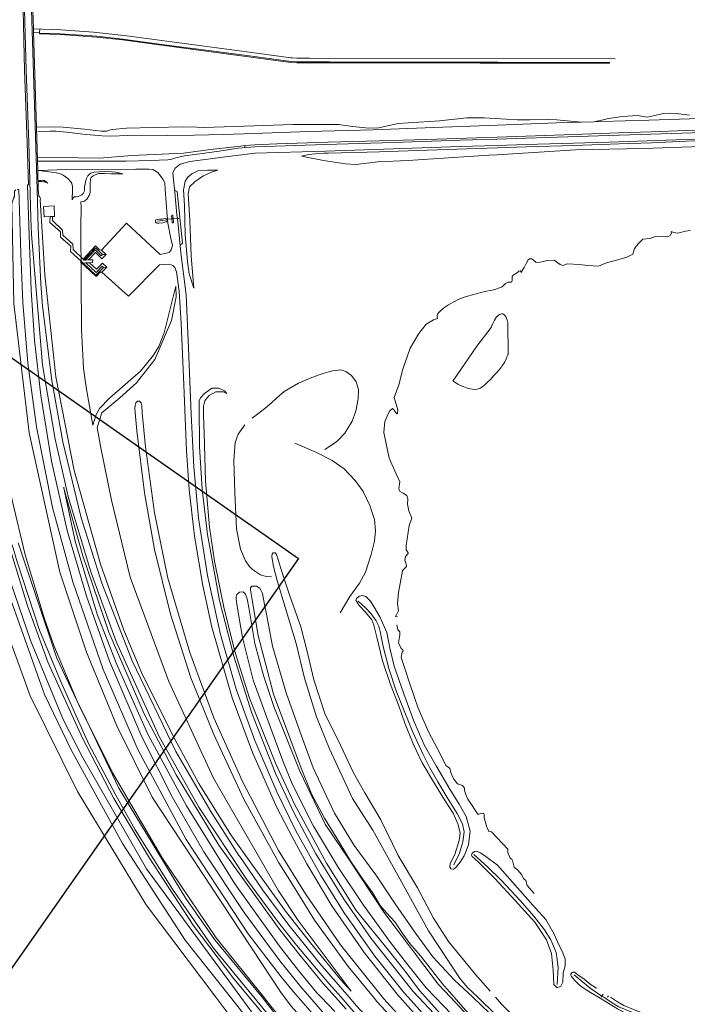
# Model space of a CAD drawing. Header units: metres. Extents: x 68432 to 72035, y 406848 to 409791.
# Tile 6 of 13: x 70230 to 70739, y 407995 to 408746. Entities that reach past the tile are written whole.
import ezdxf

# ---------------------------------------------------------------- set-up
doc = ezdxf.new("R2010")
doc.units = ezdxf.units.M
for name, color, linetype, lineweight in [('B-GEO-OG-GEBOUW_hoofdgebouw-G', 253, 'Continuous', 0), ('B-GEO-OG-OVLIJNOBJ-G', 253, 'Continuous', 0), ('B-GEO-OG-SLOOT_insteek-G', 253, 'Continuous', 0), ('B-GEO-OG-VERH_kntgesl-G', 253, 'Continuous', 0), ('B-GEO-OG-VERH_kntopen-G', 253, 'Continuous', 0), ('B-GEO-OG-WATER_overig-G', 253, 'Continuous', 0)]:
    doc.layers.add(name, color=color, linetype=linetype, lineweight=lineweight)

msp = doc.modelspace()

# ---------------------------------------------------------------- linework, layer by layer
at = {"color": 1, "lineweight": -3}
msp.add_lwpolyline([(70059.481, 408602.442), (70442.025, 408334.581), (69982.59, 407678.441), (69600.046, 407946.301)], close=True, dxfattribs=at)
at = {"layer": 'B-GEO-OG-GEBOUW_hoofdgebouw-G'}
for points in [[(70252.671, 408595.437), (70248.213, 408595.285), (70247.801, 408603.18), (70255.789, 408603.522), (70256.202, 408595.558), (70254.585, 408595.503)], [(70254.585, 408595.503), (70252.671, 408595.437)]]:
    msp.add_lwpolyline(points, dxfattribs=at)
at = {"layer": 'B-GEO-OG-OVLIJNOBJ-G'}
for points in [[(70239.998, 408738.624), (70239.56, 408752.96), (70237.335, 408822.717)], [(70240.077, 408736.03), (70239.998, 408738.624)], [(70239.998, 408738.624), (70261.016, 408737.824), (70285.776, 408736.128), (70311.232, 408733.312), (70406.472, 408720.512), (70428.84, 408717.536), (70436.216, 408716.512), (70437.28, 408716.416), (70440.864, 408716.224), (70450.592, 408716.224), (70683.488, 408715.808)], [(70244.62, 408735.846), (70244.872, 408738.176)], [(70240.077, 408736.03), (70240.016, 408736.032)], [(70244.62, 408735.846), (70240.077, 408736.03)], [(70243.295, 408630.588), (70240.077, 408736.03)], [(70244.592, 408735.584), (70244.62, 408735.846)], [(70244.616, 408734.784), (70244.695, 408735.39)], [(70679.136, 408712.352), (70638.512, 408712.384), (70594.16, 408712.448), (70580.744, 408712.48), (70523.248, 408712.576), (70465.6, 408712.64), (70440.84, 408712.736), (70436.392, 408713.056), (70375.424, 408721.152), (70339.752, 408725.856), (70308.024, 408730.144), (70288.28, 408732.32), (70260.48, 408734.208), (70244.616, 408734.752)], [(70244.776, 408735.84), (70244.62, 408735.846)], [(70244.695, 408735.39), (70244.632, 408735.392)], [(70244.695, 408735.39), (70244.704, 408735.456)], [(70679.136, 408713.024), (70638.528, 408713.056), (70594.168, 408713.152), (70580.768, 408713.152), (70523.272, 408713.28), (70465.624, 408713.344), (70440.888, 408713.408), (70436.464, 408713.76), (70406.584, 408717.696), (70375.496, 408721.824), (70339.84, 408726.528), (70308.112, 408730.784), (70288.32, 408732.992), (70277.008, 408733.728), (70260.496, 408734.88), (70244.695, 408735.39)], [(70679.136, 408713.024), (70679.136, 408713.088)], [(70679.176, 408712.32), (70679.136, 408713.024)], [(70657.566, 408667.463), (70638.992, 408669.216), (70632.298, 408669.547), (70618.867, 408669.258), (70608.8, 408669.312), (70583.736, 408670.656), (70570.424, 408670.816), (70549.712, 408668.48), (70518.224, 408666.4), (70503.2, 408663.104), (70495.832, 408662.88), (70483.36, 408664.032), (70472.512, 408665.536), (70437.936, 408665.696), (70408.36, 408664.672), (70370.168, 408663.424), (70364.704, 408663.744), (70354.304, 408663.968), (70332.008, 408663.328), (70311.056, 408662.816), (70300.008, 408661.92), (70297.704, 408661.248), (70295.752, 408660.448), (70291.984, 408660.64), (70278.912, 408662.208), (70262.712, 408663.616), (70251.952, 408663.84), (70242.312, 408663.68)], [(70667.425, 408667.785), (70674.504, 408669.312), (70678.512, 408670.304), (70689.152, 408671.68), (70700.52, 408672.48), (70707.976, 408671.2), (70720.432, 408673.92), (70724.96, 408674.4), (70729.984, 408673.92), (70740.152, 408672.704)], [(70667.425, 408667.785), (70673.032, 408667.968), (70709.248, 408668.928), (70748.352, 408670.304), (70785.096, 408671.52), (70805.64, 408671.392), (70826.592, 408669.088), (70851.664, 408664.864), (70867.384, 408660.736), (70889.112, 408653.728), (70909.888, 408647.968), (70935.32, 408642.912), (70965.104, 408639.424), (70989.464, 408638.016), (71009.224, 408638.432), (71021.832, 408638.784)], [(70243.272, 408660.288), (70252.488, 408660.608), (70257.312, 408660.576), (70265.576, 408659.744), (70277.648, 408658.208), (70292.52, 408656.992), (70299.328, 408656.64), (70311.696, 408657.216), (70327.52, 408657.6), (70342.424, 408657.28), (70362.472, 408657.472), (70384.856, 408657.984), (70407.784, 408658.88), (70450.376, 408660.224), (70499.136, 408661.696), (70545.328, 408663.488), (70593.768, 408665.248), (70638.736, 408666.848), (70657.566, 408667.463)], [(71021.929, 408629.809), (71021.376, 408629.792), (70996, 408629.28), (70978.936, 408629.44), (70959.76, 408630.656), (70942.424, 408632.864), (70924.512, 408635.84), (70906.28, 408640), (70890.224, 408644.544), (70855.824, 408654.368), (70835.576, 408658.464), (70811.728, 408661.568), (70788.768, 408662.4), (70762.984, 408661.6), (70737.704, 408661.152), (70711.088, 408659.936), (70686.328, 408659.2), (70651.848, 408657.92), (70615.448, 408656.8), (70593.696, 408656.032), (70577.92, 408655.488), (70540.04, 408654.272), (70503.744, 408653.184), (70464.856, 408652.064)], [(70657.566, 408667.463), (70667.425, 408667.785)], [(70657.566, 408667.463), (70657.64, 408667.456)], [(70667.425, 408667.785), (70667.384, 408667.776)], [(70243.024, 408640.288), (70258.032, 408640.576), (70290.52, 408640.032), (70314.944, 408641.984), (70332.16, 408642.784), (70354.456, 408643.84), (70375.016, 408646.688), (70397.84, 408649.216), (70401.274, 408649.517)], [(70401.274, 408649.517), (70401.224, 408647.968)], [(70401.274, 408649.517), (70408.8, 408650.176), (70425.704, 408650.784), (70464.536, 408652.064)], [(70401.28, 408649.696), (70401.274, 408649.517)], [(70749.048, 408648.992), (70705.04, 408647.328), (70653.392, 408646.368), (70593.584, 408642.528), (70587.248, 408642.144), (70525.752, 408638.24), (70502.552, 408637.152), (70486.2, 408635.264), (70477.806, 408635.655), (70461.088, 408638.24), (70444.528, 408641.504), (70449.944, 408642.848), (70454.966, 408643.376), (70461.727, 408643.67), (70465.104, 408643.84), (70503.968, 408644.928), (70540.288, 408646.016), (70578.176, 408647.296), (70593.624, 408647.808), (70615.744, 408648.576), (70652.072, 408649.632), (70686.624, 408650.944), (70711.312, 408651.68), (70738.072, 408652.928), (70763.136, 408653.344)], [(70221.763, 408629.76), (70213.144, 408628.32), (70206.208, 408625.312), (70201.384, 408621.28), (70200, 408618.656), (70199.432, 408614.848), (70199.392, 408610.176), (70196.664, 408591.904), (70195.136, 408564.96), (70198.176, 408537.696), (70203.272, 408493.248), (70209.032, 408448.768), (70223.784, 408379.2), (70233.624, 408337.408), (70248.192, 408289.472), (70255.472, 408268.256), (70273.425, 408225.919)], [(70243.264, 408630.592), (70243.295, 408630.588)], [(70243.295, 408630.588), (70244.042, 408630.491)], [(70243.299, 408630.464), (70243.295, 408630.588)], [(70243.728, 408616.416), (70243.299, 408630.464)], [(70244.042, 408630.491), (70257.56, 408628.736), (70260.659, 408627.959), (70262.604, 408627.056), (70266.296, 408624.384), (70268.501, 408621.941), (70269.246, 408620.592), (70269.72, 408618.4), (70269.776, 408612.128)], [(70276.232, 408588.096), (70276.464, 408602.56), (70276.296, 408606.56), (70278.368, 408606.976), (70279.327, 408607.389), (70280.88, 408608.992), (70282.81, 408612.136), (70283.216, 408613.856), (70283.272, 408620.032), (70283.624, 408624.256), (70284.028, 408625.159), (70285.616, 408626.528), (70288.453, 408627.892), (70289.952, 408628.16), (70294.224, 408628.224), (70299.376, 408627.936), (70308.256, 408628.032), (70302.848, 408629.28), (70299.946, 408629.676), (70294.048, 408629.728), (70286.424, 408629.376), (70283.728, 408628.461), (70282.504, 408627.552), (70281.474, 408626.436), (70280.216, 408623.872), (70279.064, 408618.144), (70278.896, 408614.944), (70278, 408613.088), (70276.817, 408612.099), (70274.208, 408610.784), (70272.852, 408610.572), (70271.047, 408610.405), (70270.496, 408609.888), (70269.68, 408608.128), (70269.696, 408610.016), (70269.656, 408612.128)], [(70362.424, 408540.928), (70358.816, 408551.84), (70357.472, 408561.184), (70355.8, 408581.568), (70355.096, 408603.808), (70354.528, 408615.84), (70355.845, 408622.353), (70357.664, 408625.408), (70360.768, 408627.968), (70365.472, 408630.368), (70372.832, 408630.752), (70380.616, 408630.816), (70375.792, 408629.312), (70369.224, 408626.24), (70363.304, 408622.272), (70359.12, 408618.016), (70358.048, 408612.704), (70359.248, 408592.576), (70360.296, 408565.536), (70362.424, 408540.928)], [(70242.968, 408616.352), (70243.728, 408616.416)], [(70243.696, 408623.104), (70244.616, 408623.008), (70245.586, 408622.996), (70246.916, 408623.074), (70247.557, 408623.054), (70248.159, 408622.938), (70248.441, 408622.831), (70248.832, 408622.592), (70250.952, 408620.928), (70249.304, 408621.568), (70248.357, 408621.859), (70247.705, 408621.984), (70246.384, 408622.08), (70243.752, 408622.08)], [(70243.728, 408616.416), (70244.176, 408610.88), (70244.984, 408610.112), (70245.312, 408609.12), (70245.296, 408608.064), (70247.016, 408579.904), (70248.702, 408550.91)], [(70431.451, 408000), (70428.816, 408003.52), (70330.624, 408152.64), (70303.624, 408207.168), (70280.52, 408263.2), (70260.064, 408324.256), (70236.72, 408430.464), (70225.216, 408529.248), (70223.648, 408605.152), (70224.728, 408609.44), (70225.52, 408610.752), (70225.576, 408611.712), (70225.608, 408614.688), (70226.745, 408615.825)], [(70252.671, 408595.437), (70252.649, 408590.797), (70260.652, 408583.88), (70260.688, 408579.765), (70268.487, 408572.926), (70268.384, 408568.878), (70276.494, 408561.385)], [(70277.851, 408562.831), (70270.227, 408570.246), (70270.196, 408574.311), (70262.4, 408581.189), (70262.299, 408585.012), (70254.65, 408592.361), (70254.585, 408595.503)], [(70333.092, 408591.868), (70333.128, 408592.48), (70333.348, 408592.832), (70333.52, 408592.96), (70334.296, 408593.216), (70336.184, 408593.44), (70338.264, 408593.568), (70339.256, 408593.792), (70340.312, 408593.984), (70340.631, 408593.951), (70341.24, 408593.6), (70341.493, 408593.379), (70341.856, 408592.864), (70341.959, 408592.368), (70341.888, 408592.128), (70341.395, 408591.515), (70341.056, 408591.328), (70340.237, 408591.085), (70338.584, 408590.784), (70335.736, 408590.464), (70334.6, 408590.418), (70334.032, 408590.464), (70333.739, 408590.557), (70333.566, 408590.672), (70333.28, 408591.008), (70333.164, 408591.271), (70333.088, 408591.808), (70333.092, 408591.868)], [(70345.376, 408596.32), (70345.328, 408595.872), (70345.324, 408595.52), (70345.432, 408594.816), (70345.536, 408594.4), (70345.621, 408593.661)], [(70346.58, 408593.737), (70346.392, 408596.096), (70346.267, 408596.374), (70346.144, 408596.448), (70345.712, 408596.544)], [(70346.58, 408593.737), (70349.772, 408593.992)], [(70349.772, 408593.992), (70350.88, 408594.08)], [(70276.224, 408588.032), (70276.392, 408547.904), (70276.752, 408509.408), (70278.262, 408479.876), (70280.288, 408465.248), (70285.424, 408436.416), (70287.968, 408444.576), (70290.452, 408449.184), (70298.048, 408456.928), (70322.024, 408477.824), (70331.646, 408489.766), (70335.582, 408496.237), (70339.664, 408506.688), (70348.584, 408542.24), (70348.92, 408534.112), (70345.4, 408516.128), (70332.64, 408486.432), (70318.688, 408468.576), (70305.888, 408457.184), (70292.304, 408445.824), (70288.6, 408434.496), (70291.36, 408419.136), (70299.528, 408379.104), (70313.84, 408320.48), (70343.36, 408240.736), (70377.376, 408167.072), (70426.76, 408081.12), (70441.936, 408058.624), (70461.752, 408032.224), (70482.232, 408004.8), (70474.416, 408013.376), (70451.368, 408041.6), (70432.104, 408065.824), (70413.368, 408091.904), (70390.664, 408123.84), (70366.056, 408163.008), (70347.736, 408196.768), (70323.296, 408245.952), (70308.936, 408279.936), (70291.168, 408330.272), (70271.08, 408401.888), (70257.216, 408473.28), (70248.702, 408550.91)], [(70333.092, 408591.868), (70333.12, 408591.872)], [(70334.632, 408591.904), (70340.792, 408592.672)], [(70342.848, 408593.44), (70345.621, 408593.661)], [(70345.621, 408593.661), (70345.666, 408593.267), (70345.734, 408591.737), (70345.816, 408590.976), (70345.92, 408590.72), (70346.152, 408590.592), (70346.35, 408590.608), (70346.448, 408590.656), (70346.678, 408590.848), (70346.736, 408590.976), (70346.752, 408591.552), (70346.58, 408593.737)], [(70345.621, 408593.661), (70346.58, 408593.737)], [(70704.656, 408578.08), (70710.136, 408578.624), (70713.44, 408579.936), (70715.44, 408580.448), (70719.328, 408580.128), (70723.656, 408580), (70725.608, 408580.992), (70726.416, 408582.848), (70726.328, 408584.064), (70728.368, 408583.168), (70731.239, 408582.844), (70737.28, 408584.352), (70740.944, 408584.896)], [(70291.886, 408569.879), (70290.404, 408570.124), (70287.437, 408573.045), (70277.851, 408562.831)], [(70292.682, 408566.568), (70287.247, 408571.503), (70278.463, 408562.235)], [(70548.992, 408522.016), (70550.158, 408523.363), (70552.72, 408525.536), (70556.392, 408528.121), (70558.32, 408529.248), (70563.944, 408532.16), (70569.888, 408534.432), (70575.928, 408536), (70581.088, 408537.44), (70585.552, 408538.464), (70591.104, 408539.488), (70597.032, 408541.632), (70597.777, 408542.058), (70598.997, 408543.353), (70599.968, 408544.288), (70601.856, 408545.312), (70604.328, 408545.376), (70604.832, 408545.76), (70604.976, 408547.104), (70605.16, 408549.728), (70605.701, 408550.649), (70609.12, 408552.768), (70610.24, 408553.92), (70611.109, 408554.106), (70611.448, 408553.888), (70612.16, 408552.704), (70612.488, 408553.92), (70614.24, 408556.512), (70615.968, 408560.096), (70617.264, 408562.496), (70618.36, 408563.264), (70619.88, 408563.232), (70620.968, 408562.56), (70623.272, 408560.512), (70626.464, 408560.544), (70632.056, 408562.048), (70637.112, 408562.08), (70641.568, 408559.008), (70643.696, 408558.24), (70646.872, 408559.456), (70656.264, 408558.88), (70662.664, 408558.112), (70670.984, 408557.696), (70677.048, 408560.096), (70687.456, 408563.072), (70692.352, 408564.544), (70697.008, 408566.848), (70698.312, 408571.04), (70701.128, 408574.624), (70704.656, 408578.08)], [(70292.682, 408566.568), (70291.709, 408565.509), (70287.048, 408570.029), (70279.795, 408562.275)], [(70295.486, 408566.612), (70292.682, 408566.568)], [(70276.494, 408561.385), (70275.974, 408560.831), (70287.766, 408549.707), (70290.965, 408553.026), (70292.157, 408553.058)], [(70276.494, 408561.385), (70277.971, 408560.02)], [(70278.463, 408562.235), (70277.851, 408562.831)], [(70277.971, 408560.02), (70280.039, 408560.11)], [(70293.39, 408556.69), (70287.688, 408550.828), (70277.971, 408560.02)], [(70279.795, 408562.275), (70278.463, 408562.235)], [(70282.08, 408562.343), (70279.795, 408562.275)], [(70280.039, 408560.11), (70282.889, 408560.235)], [(70293.39, 408556.69), (70292.331, 408557.593), (70287.812, 408552.861), (70280.039, 408560.11)], [(70282.889, 408560.235), (70285.147, 408560.333), (70285.234, 408562.438), (70282.08, 408562.343)], [(70295.912, 408556.942), (70293.39, 408556.69)], [(70248.688, 408551.04), (70248.702, 408550.91)], [(70156, 408519.936), (70167.616, 408480.832), (70183.584, 408429.824), (70197.232, 408380.064), (70218.56, 408315.232), (70248.472, 408231.04), (70268.696, 408188.736), (70307.992, 408117.376), (70355.68, 408043.68), (70390.264, 408000)], [(70398.194, 408000), (70326.304, 408097.92), (70277.456, 408183.136), (70262.646, 408211.773), (70238.096, 408271.552), (70219.648, 408325.12), (70199.384, 408394.304), (70180.648, 408452.8), (70173.288, 408476.32), (70170.776, 408481.92), (70163.584, 408506.176), (70158.536, 408520.736)], [(70172.176, 408524.96), (70178.648, 408525.536), (70183.496, 408524.352), (70185.52, 408521.12), (70186.2, 408513.344), (70192.832, 408465.984), (70197.384, 408435.968), (70204.408, 408402.88), (70213.272, 408371.488), (70223.472, 408337.632), (70235.552, 408298.528), (70251.264, 408255.008), (70277.448, 408197.536), (70301.384, 408151.744), (70328.568, 408106.048), (70361.8, 408055.136), (70392.752, 408014.016), (70404.48, 408000)], [(70517.56, 408290.112), (70515.984, 408290.464), (70517.2, 408292.224), (70518.296, 408294.752), (70517.656, 408300.256), (70518.464, 408308.704), (70519.56, 408315.52), (70521.432, 408325.376), (70522.464, 408326.56), (70524.456, 408328.512), (70524.264, 408330.304), (70523.104, 408333.344), (70523.592, 408336.224), (70525.648, 408338.4), (70525.72, 408339.008), (70524.104, 408341.152), (70524.104, 408344.704), (70526.576, 408359.744), (70528.552, 408365.536), (70526.192, 408370.912), (70525.32, 408376.128), (70525.576, 408380.128), (70524.856, 408382.656), (70521.96, 408384.512), (70519.16, 408385.92), (70518.736, 408388.16), (70519.44, 408393.088), (70516.592, 408399.136), (70511.24, 408411.232), (70507.304, 408430.784), (70507.952, 408439.072), (70510.832, 408445.376), (70511.736, 408447.264), (70513.88, 408449.184), (70514.8, 408448.128), (70517.064, 408444.96), (70517.64, 408445.536), (70517.824, 408448.16), (70515.192, 408457.376), (70518.528, 408467.008), (70521.68, 408479.008), (70527.4, 408495.168), (70533.976, 408506.336), (70539.408, 408513.472), (70545.136, 408516.608), (70548.072, 408517.792), (70547.792, 408519.008), (70547.834, 408520.047), (70548.112, 408520.722), (70548.992, 408522.016)], [(70145.124, 408516.539), (70147.048, 408506.56), (70154.552, 408482.176), (70164.384, 408457.952), (70174.992, 408424.448), (70192.024, 408366.368), (70206.384, 408315.072), (70218.424, 408282.528), (70237.56, 408229.984), (70273.664, 408157.088), (70326.024, 408070.656), (70379.208, 408000)], [(70462.192, 408417.728), (70468.856, 408422.08), (70471.976, 408424.469), (70477.408, 408430.272), (70483.04, 408439.328), (70485.944, 408447.04), (70487.712, 408456.512), (70487.928, 408463.456), (70486.192, 408469.44), (70482.44, 408474.24), (70478.208, 408477.376), (70474.344, 408478.464), (70468.128, 408477.728), (70460.616, 408475.872), (70451.152, 408472.256), (70442.032, 408468.384), (70431.192, 408461.952), (70425.24, 408457.056), (70421.528, 408453.344), (70415.256, 408448), (70406.784, 408441.568)], [(70374.336, 408358.624), (70371.136, 408393.824), (70370.28, 408430.208), (70369.696, 408443.936), (70369.704, 408450.88), (70370.792, 408454.88), (70372.168, 408456.96), (70374.096, 408459.04), (70379.112, 408461.856), (70384.904, 408461.664), (70387.433, 408460.593), (70385.664, 408462.528), (70381.424, 408464.576), (70376.056, 408464.48), (70370.376, 408460.48), (70367.752, 408457.44), (70366.496, 408455.136), (70366.328, 408451.2), (70366.528, 408420.096), (70368.776, 408387.392), (70372.872, 408352.96), (70381.96, 408302.688), (70392.904, 408260.224), (70406.52, 408216.672), (70424.912, 408170.24), (70438.608, 408140.832), (70455.344, 408109.472), (70476.688, 408074.816), (70497.528, 408044.832), (70529.592, 408004.384), (70533.726, 408000)], [(70387.472, 408460.576), (70387.433, 408460.593)], [(70387.448, 408460.576), (70387.433, 408460.593)], [(70421.496, 408320.8), (70417.384, 408320.832), (70413.096, 408322.208), (70407.018, 408326.19), (70404.48, 408328.896), (70401.709, 408332.967), (70398.04, 408341.76), (70394.896, 408357.216), (70393.608, 408384.8), (70392.952, 408409.408), (70393.944, 408423.136), (70396.152, 408429.408), (70401.296, 408436.704)], [(70473.84, 408293.344), (70481.352, 408305.728), (70488.52, 408315.904), (70493.144, 408324.352), (70497.576, 408337.664), (70500.176, 408348), (70500.864, 408355.808), (70499.992, 408364.512), (70496.552, 408375.2), (70491.528, 408385.728), (70485.4, 408394.24), (70476.896, 408403.136), (70467.784, 408409.408), (70455.408, 408415.776), (70439.288, 408422.592)], [(70263.229, 408388.356), (70263.07, 408388.919)], [(70263.091, 408388.991), (70263.229, 408388.356)], [(70263.229, 408388.356), (70272.208, 408346.912), (70288.912, 408291.488), (70303.632, 408253.856), (70327.376, 408200.704), (70356.632, 408146.112), (70393.488, 408086.496), (70427.64, 408039.072), (70442.2, 408020.512), (70456.16, 408003.392), (70459.399, 408000)], [(70470.431, 408000), (70461.024, 408010.464), (70443.28, 408031.968), (70427.808, 408051.584), (70381.52, 408116.096), (70348.904, 408169.6), (70324.488, 408216.32), (70297.56, 408278.432), (70277.76, 408336.768), (70263.229, 408388.356)], [(70539.041, 408000), (70534.424, 408005.12), (70524.176, 408019.04), (70510.384, 408036.32), (70486.176, 408066.24), (70463.48, 408102.304), (70438.96, 408147.296), (70424.696, 408178.624), (70404.816, 408228.064), (70393.88, 408262.976), (70385.544, 408296.256), (70378.136, 408332.736), (70374.336, 408358.624)], [(70228.366, 408346.693), (70257.864, 408258.592), (70273.425, 408225.919)], [(70408.168, 408000), (70377.344, 408037.504), (70346.184, 408082.368), (70317.664, 408127.808), (70302.792, 408154.08), (70282.064, 408193.696), (70260.6, 408241.248), (70244.728, 408280.128), (70227.744, 408332.064), (70223.848, 408345.152)], [(70578.797, 408000), (70571.216, 408007.36), (70565.304, 408014.208), (70541.192, 408050.688), (70518.112, 408092.576), (70498.752, 408127.552), (70483.248, 408151.52), (70465.744, 408189.568), (70455.752, 408213.888), (70446.672, 408243.392), (70440.32, 408269.92), (70432.08, 408297.536), (70426.152, 408316.96), (70422.952, 408328.64), (70421.928, 408335.936), (70422.048, 408338.272), (70422.824, 408339.04), (70424.408, 408338.912), (70425.424, 408337.792), (70426.752, 408333.664), (70430.696, 408320.768), (70435.64, 408306.24), (70444.032, 408282.656), (70448.968, 408262.816), (70453.72, 408242.112), (70462.168, 408216.416), (70474.176, 408192.224), (70484.032, 408171.264), (70492.616, 408155.936), (70504.832, 408135.392), (70518.176, 408108.224), (70532.76, 408083.52)], [(70491.592, 408070.4), (70472.512, 408098.688), (70453.488, 408130.432), (70437.328, 408162.784), (70430.232, 408180.384), (70423.536, 408198.24), (70407.504, 408241.824), (70399.472, 408274.432), (70395.408, 408298.112), (70394.6, 408303.744), (70394.592, 408305.12), (70395.2, 408307.168), (70397.112, 408308.928), (70399.88, 408309.152), (70401.72, 408307.392), (70403.048, 408303.84), (70404.216, 408297.312), (70408.832, 408269.952), (70415.496, 408245.472), (70423.208, 408221.92), (70443.056, 408172.416), (70462.552, 408132.16), (70480.448, 408105.376), (70507.192, 408064.928), (70548.664, 408009.984), (70558.046, 408000)], [(70560.891, 408000), (70551.8, 408010.336), (70535.232, 408031.712), (70527.008, 408041.088), (70521.6, 408048.48), (70515.48, 408057.536), (70509.232, 408064.352), (70504.384, 408070.112), (70498.616, 408080.032), (70491.2, 408090.176), (70482.024, 408103.68), (70473.648, 408117.504), (70461.928, 408136.672), (70451.952, 408155.296), (70444.128, 408174.688), (70436.248, 408195.968), (70423.04, 408231.136), (70411.384, 408276), (70406.736, 408303.232), (70405.592, 408310.848), (70405.632, 408312.384), (70406.624, 408313.504), (70410.048, 408313.6), (70412.56, 408312), (70414.784, 408308.032), (70416.248, 408299.584), (70418.016, 408290.976), (70422.288, 408267.872), (70432.688, 408232.128), (70443.448, 408202.144)], [(70501.976, 408274.688), (70499.568, 408283.84), (70497.984, 408287.84), (70493.312, 408293.728), (70488.304, 408298.944), (70486.528, 408301.504), (70485.808, 408302.656), (70486.392, 408304.128), (70488.36, 408305.952), (70490.72, 408306.56), (70493.488, 408305.632), (70497.016, 408302.176), (70499.904, 408297.44), (70504.152, 408290.272), (70509.536, 408278.336), (70511.792, 408266.304), (70514.968, 408252.448), (70522.432, 408231.456), (70529.92, 408211.488), (70534.608, 408200.288), (70538.104, 408192.16), (70547.208, 408176.608), (70557.448, 408158.72), (70564.632, 408147.2), (70569.904, 408137.792), (70572.896, 408126.592), (70571.696, 408116.256), (70568.392, 408108.032), (70565.32, 408103.072), (70561.712, 408098.848), (70560.216, 408097.824), (70558.232, 408097.92), (70557.432, 408099.168), (70557.888, 408101.952), (70561.24, 408108.832), (70564.744, 408119.52), (70565.352, 408125.472), (70563.736, 408132.256), (70559.952, 408140.384), (70553.456, 408150.592), (70545.736, 408163.072), (70536.368, 408178.944), (70529.584, 408193.44), (70523.224, 408209.056), (70518.696, 408222.176), (70512.376, 408238.464), (70506.216, 408256.672), (70501.976, 408274.688)], [(70560.488, 408101.056), (70564.976, 408110.048), (70567.544, 408118.464), (70568.512, 408126.144), (70567.112, 408132.416), (70563.112, 408140.224), (70555.512, 408152.416), (70548.416, 408164.448), (70542.312, 408175.04), (70537.008, 408185.792), (70529.32, 408202.176), (70522.712, 408218.4), (70516.672, 408233.792), (70511.056, 408250.848), (70506.776, 408267.488), (70504.432, 408279.072), (70503.296, 408283.168), (70501.4, 408287.232), (70497.44, 408292.576), (70493.184, 408297.056), (70487.712, 408302.208)], [(70517.216, 408284.096), (70517.832, 408280.16), (70519.336, 408278.784), (70519.44, 408276.512), (70518.328, 408270.24), (70520.48, 408265.984), (70521.776, 408264.896), (70521.896, 408264.16), (70521.064, 408263.328), (70520.4, 408259.264), (70522.824, 408252.352), (70526.976, 408239.04), (70533.336, 408220.576), (70541.464, 408201.888), (70549.976, 408186.144), (70554.472, 408176.736), (70556.064, 408175.68), (70557.456, 408174.4), (70558.64, 408170.624), (70560.688, 408166.304), (70563.376, 408162.848), (70564.952, 408162.24), (70567.128, 408161.504), (70568.704, 408159.552), (70568.648, 408157.632), (70569.808, 408154.56), (70571.144, 408151.104), (70573.584, 408147.936), (70577.424, 408142.016), (70579.232, 408139.456), (70580.84, 408140.256), (70582.104, 408140.448), (70583.56, 408140.096), (70583.584, 408139.392), (70583.568, 408137.152), (70585.576, 408130.464), (70587.32, 408126.4), (70589.288, 408126.208), (70601.72, 408112.96), (70601.784, 408110.432), (70603.448, 408106.176), (70604.824, 408105.376), (70605.376, 408104.352), (70606.552, 408099.264), (70609.344, 408096.992), (70612.088, 408093.696), (70613.904, 408090.304), (70615.472, 408089.184), (70616.536, 408085.376), (70621.784, 408079.072)], [(70273.425, 408225.919), (70280.397, 408211.279)], [(70273.425, 408225.919), (70275.392, 408221.28), (70280.397, 408211.279)], [(70414.48, 408000), (70378.264, 408043.872), (70356.264, 408075.264), (70305.048, 408159.52), (70280.397, 408211.279), (70300.52, 408171.072), (70338.216, 408106.304), (70379.248, 408045.28), (70415.624, 408000)], [(70443.448, 408202.144), (70453.216, 408174.976), (70469.64, 408140.512)], [(70469.64, 408140.512), (70484.592, 408115.872), (70501.216, 408093.376), (70515.928, 408071.264), (70531.368, 408048.832), (70544.544, 408030.944), (70561.056, 408013.088), (70574.987, 408000)], [(70643.072, 408035.168), (70640.76, 408039.584), (70636.816, 408048.576), (70630.624, 408059.36), (70622.944, 408067.936), (70609.176, 408083.52), (70593.864, 408100.832), (70585.08, 408107.296), (70581.016, 408110.08), (70577.984, 408111.424), (70576.304, 408111.2), (70574.616, 408109.856), (70574.16, 408108.48), (70574.664, 408107.424), (70576, 408106.176), (70580.08, 408102.24), (70591.928, 408090.656), (70607.296, 408073.824), (70622.256, 408057.312), (70631.144, 408043.904), (70635.08, 408033.344), (70636.424, 408020.608), (70636.736, 408009.824), (70639.472, 408007.168), (70642.096, 408008.608), (70643.784, 408011.68), (70644.04, 408018.784), (70645.496, 408024.128), (70645.384, 408029.44), (70643.072, 408035.168)], [(70575.712, 408108.928), (70586.328, 408099.52), (70596.944, 408089.088), (70611.024, 408073.92), (70621.56, 408061.92), (70629.704, 408051.392), (70634.624, 408043.872), (70638.6, 408034.304), (70640.184, 408022.944), (70639.248, 408009.76)], [(70532.76, 408083.52), (70544.992, 408060.448), (70556.424, 408042.592), (70577.104, 408017.28), (70588.272, 408004.608)], [(70546.386, 408000), (70539.488, 408007.168), (70524.44, 408025.984), (70512.344, 408041.92), (70491.592, 408070.4)], [(70670.789, 408000), (70664.76, 408003.68), (70659.161, 408007.329), (70656.483, 408009.375), (70652.488, 408013.024), (70650.278, 408015.781), (70649.752, 408017.184), (70649.844, 408017.737), (70650.752, 408018.816), (70651.314, 408019.147), (70652.484, 408019.125), (70653.674, 408018.479), (70655.208, 408017.247), (70655.92, 408016.704), (70659.84, 408013.952), (70664.616, 408010.016), (70669.448, 408006.88)], [(70652.272, 408017.088), (70664.624, 408006.944), (70673.514, 408000.931)], [(70673.514, 408000.931), (70672.88, 408000)], [(70674.544, 408002.464), (70673.514, 408000.931)], [(70674.892, 408000), (70673.514, 408000.931)], [(70677.72, 408000), (70678.408, 408001.024)], [(70379.208, 408000), (70401.296, 407970.656), (70443.264, 407925.376), (70487, 407883.232), (70519.408, 407855.616), (70561.472, 407822.304), (70603.424, 407794.912), (70648.544, 407766.336), (70702.864, 407736.832), (70755.664, 407710.88), (70801.648, 407688.416), (70853.92, 407661.888), (70911.232, 407633.024), (70972.176, 407601.408), (71018.104, 407577.536), (71076.52, 407546.624), (71111.312, 407527.968), (71127.808, 407517.152), (71139.816, 407506.368), (71144.568, 407499.584), (71145.728, 407494.08), (71143.802, 407486.462)], [(71082.028, 407559.033), (71075.856, 407562.432), (71026.352, 407588.832), (70997.488, 407604.096), (70942.584, 407633.152), (70881.168, 407664.448), (70808.848, 407700.16), (70748.8, 407730.176), (70676.32, 407766.528), (70611.32, 407805.184), (70587.592, 407821.632), (70526.888, 407865.664), (70478.24, 407909.92), (70417.6, 407973.568), (70398.194, 408000)], [(70404.48, 408000), (70424.456, 407976.128), (70483.272, 407915.456), (70534.776, 407869.632), (70587.808, 407829.312), (70615.208, 407811.04), (70682.576, 407770.272), (70730.168, 407746.432), (70805.176, 407709.44), (70895.248, 407664.96), (70958.52, 407632.448), (71030.152, 407594.08), (71085.71, 407564.785)], [(70430.864, 407978.816), (70414.48, 408000)], [(70415.624, 408000), (70422, 407992.064), (70432.856, 407979.328), (70467.032, 407942.624), (70510.128, 407900.8), (70553.816, 407864.704), (70619.984, 407817.952), (70672.92, 407785.632), (70738.552, 407751.168), (70812.544, 407714.336), (70889.16, 407676.448), (70957.008, 407642.144), (71090.157, 407571.69)], [(71220.168, 407503.072), (71210.056, 407509.632), (71183.912, 407522.848), (71151.504, 407540.736), (71132.808, 407553.024), (71083.48, 407579.232), (71036.728, 407603.456), (71016.32, 407614.24), (70831.552, 407710.816), (70761.104, 407745.568), (70686.312, 407783.872), (70622.872, 407822.208), (70544.912, 407881.28), (70501.952, 407919.776), (70472.296, 407951.808), (70445.68, 407983.104), (70436.528, 407993.216), (70431.451, 408000)], [(70459.399, 408000), (70469.728, 407989.184)], [(70478.544, 407990.976), (70470.431, 408000)], [(70507.28, 407998.72), (70506.256, 408000)], [(70533.726, 408000), (70565.744, 407966.048), (70603.968, 407931.936), (70636.4, 407906.784), (70668.776, 407884.64), (70725.8, 407851.424), (70740.312, 407844.768), (70745.128, 407841.344), (70749.624, 407836.736), (70758.4, 407822.336), (70774.032, 407798.112), (70782.856, 407785.952), (70794.008, 407777.728), (70814.952, 407765.408), (70871.352, 407733.408), (70974.712, 407677.152), (71058.104, 407633.024), (71082.744, 407621.312), (71118.472, 407606.912), (71157.752, 407595.264), (71192.728, 407583.008)], [(71273.96, 407552.416), (71230.312, 407575.712), (71198.248, 407589.12), (71166.472, 407599.712), (71127.72, 407610.88), (71090.352, 407623.84), (71060.64, 407637.184), (70994.808, 407670.944), (70933.576, 407704.544), (70881.408, 407733.216), (70822.912, 407765.952), (70788.72, 407786.88), (70785.016, 407790.08), (70774.048, 407805.248), (70765.208, 407819.712), (70750.048, 407842.464), (70742.168, 407848), (70711.2, 407864.512), (70670.696, 407887.36), (70625.056, 407919.456), (70589.728, 407949.024), (70556.584, 407980.544), (70539.041, 408000)], [(70577.952, 407967.2), (70546.386, 408000)], [(70558.046, 408000), (70579.728, 407976.928), (70608.12, 407950.4), (70639.36, 407924.672), (70678.616, 407897.728), (70710.088, 407879.616), (70732.576, 407867.296), (70751.36, 407856.512), (70753.688, 407854.848), (70758.424, 407850.464), (70774.664, 407828.16), (70791.192, 407803.456), (70800.048, 407795.68), (70819.008, 407783.936), (70868.128, 407755.488), (70935.232, 407716.448), (70979.688, 407693.088), (71012.496, 407676.352), (71039.048, 407662.72), (71069.056, 407648.48), (71098.216, 407636.608), (71132.496, 407624.48)], [(70574.987, 408000), (70594.232, 407981.92), (70626.624, 407953.568), (70665.576, 407922.272), (70685.776, 407907.456), (70722.92, 407882.272), (70733.144, 407875.36), (70733.776, 407872.288), (70729.539, 407872.301), (70720.4, 407875.776), (70699.128, 407887.744), (70680.248, 407899.52), (70634.216, 407932.768), (70604.448, 407957.408), (70569.504, 407990.208), (70560.891, 408000)], [(70592.344, 408000), (70596.936, 407994.784), (70609.856, 407982.08), (70623.16, 407972.032), (70638.68, 407958.944), (70660.832, 407938.88), (70690.976, 407915.072), (70721.048, 407893.984), (70734.512, 407885.792), (70736.344, 407883.68), (70736.872, 407881.664), (70735.672, 407880.256), (70733.044, 407880.179), (70727.856, 407882.592), (70696.968, 407902.688), (70687.04, 407909.92), (70651.744, 407937.344), (70619.208, 407963.936), (70592.608, 407986.592), (70578.797, 408000)], [(70679.984, 408000), (70685.424, 407996.448), (70690.1, 407993.854), (70700.008, 407989.696), (70715.32, 407984.48), (70718.792, 407982.208), (70719.528, 407980.986), (70719.296, 407980.448), (70716.848, 407979.538), (70715.624, 407979.616), (70707.592, 407981.92), (70692.431, 407987.526), (70685.312, 407991.136), (70670.789, 408000)], [(70717.376, 407982.016), (70711.112, 407983.52), (70706.541, 407984.848), (70697.608, 407988.224), (70686.445, 407992.762), (70681.24, 407995.712), (70674.892, 408000)]]:
    msp.add_lwpolyline(points, dxfattribs=at)
at = {"layer": 'B-GEO-OG-SLOOT_insteek-G'}
for points in [[(70506.264, 408000), (70474.264, 408039.936), (70447.512, 408078.912), (70426.96, 408112.032), (70399.768, 408164.128), (70377.52, 408213.152), (70359.16, 408263.04), (70342.544, 408319.744), (70332.328, 408369.568), (70325.48, 408419.776), (70322.976, 408445.824), (70322.616, 408451.168), (70322.264, 408453.408), (70320.92, 408454.56), (70319.312, 408454.624), (70317.992, 408453.344), (70317.512, 408451.456), (70317.472, 408449.152), (70317.752, 408443.264), (70318.88, 408432.064), (70324.616, 408384.832), (70332.272, 408341.472), (70344.536, 408292.128), (70360.128, 408243.776), (70377.632, 408200.544), (70400.472, 408151.104), (70427.248, 408102.464), (70435.472, 408089.376), (70454.416, 408058.848), (70480.112, 408023.52), (70499.28, 408000)], [(70507.28, 407998.72), (70524.8, 407979.648), (70569.184, 407934.432), (70617.056, 407891.968), (70654.528, 407865.184), (70700.64, 407836.928), (70721.112, 407824.96), (70722.416, 407822.08), (70716.856, 407823.584), (70715.976, 407824), (70682.512, 407842.208), (70651.728, 407861.184), (70611.584, 407890.272), (70575.304, 407921.216), (70540.904, 407954.528), (70501.944, 407996.736), (70499.28, 408000)]]:
    msp.add_lwpolyline(points, dxfattribs=at)
at = {"layer": 'B-GEO-OG-VERH_kntgesl-G'}
for points in [[(70230.763, 408801.934), (70232.224, 408753.12), (70233.344, 408707.104), (70235.216, 408651.552), (70236.197, 408619.529), (70235.481, 408619.519), (70236.472, 408588.256), (70238.232, 408539.392), (70240.896, 408501.056), (70245.56, 408459.008), (70253.832, 408408.992), (70265.872, 408355.936), (70280.488, 408305.888), (70298.024, 408256.256), (70322.76, 408198.56), (70345.896, 408152.8), (70370.024, 408111.008), (70400.6, 408064.576), (70427.96, 408027.776)], [(70231.612, 408801.966), (70233.216, 408753.152), (70234.568, 408707.104), (70236.408, 408651.552), (70238.176, 408593.888), (70238.475, 408581.688)], [(70242.968, 408616.352), (70238.608, 408753.056), (70237.049, 408802.173)], [(70243.088, 408637.792), (70284.928, 408637.728), (70310.744, 408637.76), (70329.368, 408638.112), (70342.576, 408638.816), (70345.504, 408639.264), (70348.504, 408640.16), (70355.28, 408641.632), (70363.072, 408642.784), (70381.608, 408645.312), (70396.024, 408647.488), (70408.824, 408648.576), (70462.6, 408650.336), (70514.44, 408651.904), (70565.344, 408653.664), (70593.68, 408654.528), (70615.656, 408655.232), (70678.664, 408657.152), (70718.752, 408658.496), (70774.088, 408660.384)], [(70349.772, 408593.992), (70349.456, 408596.832), (70347.832, 408613.952), (70346.528, 408625.856), (70346.224, 408628.928), (70348.088, 408632.384), (70351.904, 408635.424), (70359.192, 408637.408), (70386.496, 408641.024), (70409.216, 408643.904), (70462.768, 408645.44), (70514.584, 408647.04), (70565.488, 408648.768), (70593.64, 408649.632), (70615.824, 408650.336), (70678.832, 408652.288), (70774.136, 408655.488)], [(70341.968, 408595.968), (70340.472, 408616.416), (70340.2, 408620.864), (70339.056, 408623.744), (70334.84, 408629.024), (70331.088, 408631.456), (70328.296, 408631.68), (70318.224, 408631.616), (70290.136, 408631.104), (70265.2, 408631.264), (70244.042, 408630.491)], [(70244.042, 408630.491), (70243.299, 408630.464)], [(70242.968, 408616.352), (70243.528, 408586.72), (70245.712, 408544.16), (70247.024, 408527.04), (70254.176, 408470.528), (70262.448, 408423.712), (70276.552, 408365.568), (70292.28, 408315.872), (70315.376, 408256.512), (70348.664, 408187.456), (70375.208, 408141.6), (70396.72, 408108.256), (70397.438, 408107.288)], [(70227.736, 408615.968), (70228.933, 408616.208), (70230.376, 408567.168), (70231.968, 408530.016), (70235.856, 408483.68), (70242.336, 408435.04), (70254.6, 408373.568), (70269.976, 408316.832), (70293.208, 408249.984), (70319.992, 408188.608), (70356.544, 408120.416), (70403.872, 408048.48), (70428.952, 408015.616)], [(70346.052, 408573.346), (70344.736, 408578.72), (70342.632, 408590.336), (70341.968, 408595.968)], [(70349.772, 408593.992), (70350.04, 408591.584), (70352.528, 408567.712), (70356.416, 408535.872), (70358.392, 408495.104), (70360.392, 408444.832), (70362.256, 408404.544), (70365.848, 408365.504), (70372.808, 408321.6), (70382.656, 408276.672), (70394.728, 408235.04), (70408.824, 408195.744), (70425.576, 408156.64), (70440.12, 408127.072), (70459.256, 408093.024), (70477.48, 408063.68), (70500.44, 408031.36), (70522.792, 408003.36), (70525.808, 408000)], [(70346.052, 408573.346), (70345.02, 408570.149), (70343.864, 408568.405), (70341.536, 408567.529), (70336.633, 408566.581), (70311.003, 408590.425), (70291.886, 408569.879)], [(70238.475, 408581.688), (70238.48, 408581.504)], [(70238.475, 408581.688), (70247.064, 408482.4), (70256.688, 408425.664), (70266.728, 408381.056), (70283.856, 408324.608), (70303.2, 408271.264), (70335.84, 408198.816), (70366.024, 408145.024), (70402.416, 408090.208), (70426.96, 408056.992), (70440.728, 408039.872), (70465.568, 408010.272), (70474.606, 408000)], [(70295.486, 408566.612), (70292.218, 408563.152), (70287.415, 408567.951), (70282.08, 408562.343)], [(70291.886, 408569.879), (70295.486, 408566.612)], [(70282.889, 408560.235), (70288.004, 408555.199), (70292.665, 408559.861), (70295.912, 408556.942)], [(70292.157, 408553.058), (70312.487, 408534.64), (70336.134, 408558.516), (70343.771, 408559.066), (70346.301, 408558.174), (70347.855, 408556.644), (70349.208, 408553.347)], [(70295.912, 408556.942), (70292.157, 408553.058)], [(70519.346, 408000), (70518.432, 408001.024), (70492.272, 408034.24), (70467.632, 408069.856), (70448.384, 408101.856), (70437.184, 408122.336), (70425.72, 408144.768), (70407.08, 408186.624), (70391.632, 408228.512), (70376.112, 408282.176), (70369.136, 408313.984), (70362.776, 408351.744), (70358.656, 408387.264), (70356.68, 408416.896), (70354.616, 408467.136), (70352.672, 408513.76), (70351.192, 408538.656), (70349.208, 408553.347)], [(70397.448, 408107.296), (70415.016, 408081.728), (70434.832, 408054.912), (70458.384, 408025.792), (70480.747, 408000)], [(70427.96, 408027.776), (70443.816, 408008.096)], [(70428.952, 408015.616), (70438.312, 408004.256)], [(70443.816, 408008.096), (70450.808, 408000)], [(70438.312, 408004.256), (70441.984, 408000)], [(70408.168, 408000), (70427.44, 407976.544), (70467.32, 407933.952), (70511.088, 407892.288), (70566.464, 407848), (70616.656, 407812.8), (70688.856, 407769.504), (70771.256, 407728.448), (70842.4, 407693.184), (70890.96, 407668.992), (70964.208, 407631.2), (71031.312, 407596.096), (71074.656, 407573.216), (71086.915, 407566.668)], [(70456.008, 407983.744), (70441.992, 408000)], [(70461.872, 407987.2), (70450.816, 408000)], [(70474.606, 408000), (70482.264, 407991.296), (70495.16, 407976.832), (70535.48, 407936), (70582.68, 407893.344), (70641.936, 407847.68), (70670.376, 407828.416), (70712.888, 407802.784), (70718.168, 407799.552)], [(70480.747, 408000), (70486.352, 407993.536), (70498.816, 407980.064), (70538.928, 407939.424), (70585.92, 407896.928), (70644.792, 407851.648), (70673.12, 407832.48), (70715.416, 407807.104), (70722.104, 407803.424), (70730.237, 407803.101)], [(70728.956, 407830.223), (70727.728, 407830.88), (70691.288, 407851.488), (70670.912, 407864.288), (70659.96, 407871.68), (70634.896, 407889.472), (70584.864, 407931.392), (70550.296, 407965.344), (70519.346, 408000)], [(70553.768, 407968.864), (70525.816, 408000)]]:
    msp.add_lwpolyline(points, dxfattribs=at)
at = {"layer": 'B-GEO-OG-VERH_kntopen-G'}
for points in [[(70351.911, 408573.629), (70353.67, 408575.032), (70349.719, 408614.535), (70347.664, 408615.483)], [(70390.264, 408000), (70411.88, 407972.704), (70441.44, 407939.296), (70495.568, 407885.6), (70554.328, 407837.248), (70607.72, 407800.48), (70625.864, 407789.152), (70665.52, 407765.184), (70704.896, 407743.872), (70755.64, 407719.296), (70819.384, 407688.096), (70870.176, 407663.264), (70920.88, 407637.344), (70967.288, 407612.8), (71023.104, 407583.552), (71073.888, 407556.608), (71111.408, 407536.64), (71130.08, 407524.352), (71144.496, 407512.832), (71152.32, 407498.112), (71151.872, 407485.216), (71150.186, 407481.712)]]:
    msp.add_lwpolyline(points, dxfattribs=at)
at = {"layer": 'B-GEO-OG-WATER_overig-G'}
for points in [[(70601.666, 408514.944), (70601.577, 408515.353), (70601.306, 408516.389), (70600.844, 408517.759), (70600.182, 408519.171), (70599.31, 408520.334), (70598.598, 408520.852), (70597.815, 408521.136), (70596.989, 408521.203), (70596.15, 408521.068), (70595.328, 408520.749), (70593.184, 408518.966), (70591.46, 408516.421), (70590.188, 408513.78), (70589.402, 408511.708), (70589.132, 408510.87)], [(70601.914, 408490.33), (70601.666, 408514.944)], [(70589.132, 408510.87), (70578.115, 408496.685), (70559.737, 408469.953)], [(70559.737, 408469.953), (70560.807, 408469.285), (70563.6, 408467.691), (70567.493, 408465.787), (70571.861, 408464.188), (70576.079, 408463.509), (70578.479, 408463.802), (70580.616, 408464.618), (70582.554, 408465.833), (70584.355, 408467.323), (70586.082, 408468.964), (70588.4, 408471.271), (70590.653, 408473.6), (70592.796, 408475.922), (70594.784, 408478.208), (70596.572, 408480.427), (70597.282, 408481.378), (70597.968, 408482.372), (70598.65, 408483.47), (70599.352, 408484.732), (70600.095, 408486.221), (70600.611, 408487.337), (70601.103, 408488.442), (70601.519, 408489.4), (70601.807, 408490.075), (70601.914, 408490.33)]]:
    msp.add_lwpolyline(points, dxfattribs=at)

doc.saveas('drawing.dxf')
